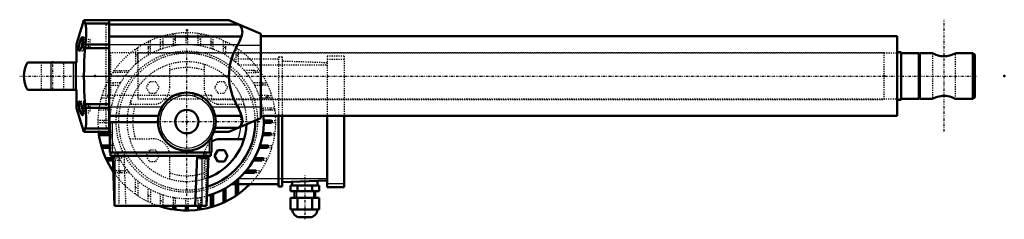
# Model space of a CAD drawing. Header units: millimetres. Extents: x -79 to 785, y -126 to 50.
import ezdxf

# ---------------------------------------------------------------- set-up
doc = ezdxf.new("R2010")
doc.units = ezdxf.units.MM
doc.linetypes.add('Center', pattern=[1.5, 0.45, -0.5, 0.05, -0.5])
doc.linetypes.add('Dashed', pattern=[2, 1, -1])
for name, color, linetype, lineweight in [('2d ConnectionPoints', 7, 'Continuous', 50), ('AM_0', 7, 'Continuous', 50), ('AM_4', 3, 'Continuous', 25), ('AM_5', 3, 'Continuous', 25), ('AM_7', 7, 'Center', 25), ('AM_9', 6, 'Dashed', 25)]:
    doc.layers.add(name, color=color, linetype=linetype, lineweight=lineweight)

# ---------------------------------------------------------------- blocks, each defined once
blk = doc.blocks.new('1_ALI5_A1_0_in_5pma5dobpib2milb5bynzvwrt________4')
at = {"layer": 'AM_0'}
for p, q in [((710.9, 20), (710.02, 19.26)), ((710.9, 20), (710.9, -20)), ((722.12, 20), (710.9, 20)), ((757.29, 20), (742.09, 20)), ((757.29, 20), (757.29, -20)), ((759.12, 18.81), (757.29, 20)), ((759.12, 18.81), (759.12, -18.81)), ((710.02, -19.26), (710.9, -20)), ((710.9, -20), (722.12, -20)), ((742.09, -20), (757.29, -20)), ((757.29, -20), (759.12, -18.81))]:
    blk.add_line(p, q, dxfattribs=at)
for points in [[(722.12, 20), (722.24, 19.94), (722.61, 19.76), (723.19, 19.49), (724, 19.13), (725.03, 18.71), (726.27, 18.28), (727.75, 17.86), (729.43, 17.53), (731.05, 17.35), (732.77, 17.33), (734.22, 17.45), (735.65, 17.68), (736.98, 17.99), (738.23, 18.37), (739.44, 18.8), (740.48, 19.23), (741.3, 19.6), (741.86, 19.87), (742.1, 19.99), (742.12, 20)], [(742.12, -20), (742.07, -19.97), (741.81, -19.85), (741.32, -19.61), (740.63, -19.3), (739.72, -18.92), (738.56, -18.48), (737.19, -18.05), (735.63, -17.67), (733.88, -17.41), (732.3, -17.32), (730.65, -17.38), (729.24, -17.56), (727.88, -17.83), (726.56, -18.19), (725.36, -18.59), (724.22, -19.04), (723.28, -19.45), (722.61, -19.76), (722.21, -19.95), (722.12, -20)]]:
    blk.add_lwpolyline(points, dxfattribs=at)
at = {"layer": 'AM_7'}
for p, q in [((732.12, 49.5), (732.12, -49.5)), ((-78.62, 0), (761.58, 0))]:
    blk.add_line(p, q, dxfattribs=at)
at = {"layer": 'AM_9'}
for p, q in [((722.12, 20), (722.12, -20)), ((742.12, -20), (742.12, 20))]:
    blk.add_line(p, q, dxfattribs=at)
blk = doc.blocks.new('2_ASTA_ALI_F5000_11_asta_0_in_5pma5dobpib2milb5bynzvwrt________4')
at = {"layer": 'AM_0'}
for p, q in [((710.02, 20), (694.5, 20)), ((710.02, 20), (710.02, -20)), ((694.5, -20), (710.02, -20))]:
    blk.add_line(p, q, dxfattribs=at)
at = {"layer": 'AM_9'}
for p, q in [((25.12, 20), (25.12, -20)), ((694.5, 20), (25.12, 20)), ((25.12, -20), (694.5, -20))]:
    blk.add_line(p, q, dxfattribs=at)
blk = doc.blocks.new('3_gr_800_1_T___0_in_5pma5dobpib2milb5bynzvwrt________4')
at = {"layer": 'AM_0'}
for p, q in [((135.49, -39), (142.39, -39)), ((142.39, -41), (135.49, -41)), ((148.5, -35), (148.5, -97)), ((151.5, -35), (151.5, -97)), ((191, -35), (191, -97.5)), ((206, -35), (206, -97.5)), ((0.5, -50), (-9.36, -50)), ((141.72, -50), (134.76, -50)), ((-9.07, -52), (0.5, -52)), ((134.42, -52), (141.43, -52)), ((-7.12, -61), (0.5, -61)), ((0.5, -63), (-6.53, -63)), ((138.76, -63), (131.46, -63)), ((132.15, -61), (139.37, -61)), ((-3.13, -72), (3.17, -72)), ((3.24, -74), (-2.2, -74)), ((134.18, -74), (126.31, -74)), ((127.43, -72), (135.17, -72)), ((2.92, -83), (3.55, -83)), ((127.25, -85), (118.31, -85)), ((120.03, -83), (128.72, -83)), ((107.13, -95), (111, -95)), ((111, -105.08), (111, -92.03)), ((113, -90.31), (113, -103.71)), ((113, -95), (148.5, -95)), ((191, -91.62), (151.5, -93)), ((160.5, -92.69), (160.5, -96)), ((182.5, -96), (182.5, -91.92)), ((91, -103.46), (91, -114.53)), ((100, -111.13), (100, -99.43)), ((102, -98.31), (102, -110.2)), ((148.5, -97), (151.5, -97)), ((158.8, -96), (158.8, -101)), ((158.8, -96), (184.2, -96)), ((184.2, -101), (158.8, -101)), ((162.5, -101), (162.5, -107)), ((165.15, -96), (165.15, -101)), ((177.85, -96), (177.85, -101)), ((180.5, -107), (180.5, -101)), ((184.2, -96), (184.2, -101)), ((206, -97.5), (191, -97.5)), ((89, -115.12), (89, -104.15)), ((158.8, -107), (158.8, -117)), ((158.8, -107), (184.2, -107)), ((165.15, -107), (165.15, -117)), ((177.85, -107), (177.85, -117)), ((184.2, -107), (184.2, -117)), ((45, -114.53), (45, -114.02)), ((47, -114.01), (47, -115.12)), ((56, -117.07), (56, -114)), ((58, -114), (58, -117.36)), ((67, -117.99), (67, -114)), ((69, -114), (69, -117.99)), ((78, -117.36), (78, -114)), ((80, -114.01), (80, -117.07)), ((184.2, -117), (158.8, -117)), ((175.5, -124), (167.5, -124))]:
    blk.add_line(p, q, dxfattribs=at)
for centre, radius, start, end in [((68, -40), 67.5, 285.17372, 4.24802), ((68, -40), 60, 287.40106, 0.83551), ((68, -40), 74.4, 359.22987, 0.77013), ((68, -40), 78, 186.62581, 214.3381), ((68, -40), 74.4, 350.7182, 352.27558), ((68, -40), 74.4, 341.9926, 343.60498), ((68, -40), 74.4, 332.807, 334.52562), ((68, -40), 74.4, 322.78276, 324.69302), ((68, -40), 78, 251.57133, 315.1601), ((167.5, -117), 7, 180, 270), ((175.5, -117), 7, 270, 360)]:
    blk.add_arc(centre, radius, start, end, dxfattribs=at)
at = {"layer": 'AM_4'}
for p, q in [((113.35, -90), (191, -90)), ((206, -94.5), (191, -94.5))]:
    blk.add_line(p, q, dxfattribs=at)
for start, end in [(359.2151, 0.7849), (187.87349, 189.46143), (350.53857, 352.12651), (196.71859, 198.36495), (341.63505, 343.28141), (205.99904, 207.47453), (332.24101, 334.00096), (321.94349, 323.91101), (306.08899, 308.05651), (286.71859, 288.36495), (295.99904, 297.75899)]:
    blk.add_arc((68, -40), 73, start, end, dxfattribs=at)
at = {"layer": 'AM_5'}
for p, q in [((164.03, -101), (164.03, -107)), ((178.97, -101), (178.97, -107))]:
    blk.add_line(p, q, dxfattribs=at)
at = {"layer": 'AM_7'}
for p, q in [((68, -105.1), (68, 25.1)), ((2.9, -40), (133.1, -40)), ((171.5, -87.25), (171.5, -125.75))]:
    blk.add_line(p, q, dxfattribs=at)
at = {"layer": 'AM_9'}
for p, q in [((47, 35.12), (47, 24.15)), ((56, 37.07), (56, 26.42)), ((58, 26.76), (58, 37.36)), ((67, 37.99), (67, 27.49)), ((69, 27.49), (69, 37.99)), ((78, 26.76), (78, 37.36)), ((80, 37.07), (80, 26.42)), ((89, 35.12), (89, 24.15)), ((34, 30.2), (34, 18.31)), ((36, 19.43), (36, 31.13)), ((45, 23.46), (45, 34.53)), ((91, 23.46), (91, 34.53)), ((100, 19.43), (100, 31.13)), ((102, 30.2), (102, 18.31)), ((23, 23.71), (23, 10.31)), ((25, 12.03), (25, 25.08)), ((111, 25.08), (111, 12.03)), ((113, 23.71), (113, 10.31)), ((191, 17.5), (191, -35)), ((206, 17.5), (191, 17.5)), ((206, 17.5), (206, -35)), ((107.13, 15), (111, 15)), ((113, 15), (148.5, 15)), ((113.35, 10), (113, 10.31)), ((113.35, 10), (191, 10)), ((148.5, 17), (148.5, -35)), ((148.5, 17), (151.5, 17)), ((151.5, 17), (151.5, -35)), ((191, 11.62), (151.5, 13)), ((206, 14.5), (191, 14.5)), ((15.97, 3), (2.92, 3)), ((4.29, 5), (17.69, 5)), ((127.25, 5), (118.31, 5)), ((120.03, 3), (128.72, 3)), ((127.32, 5), (131.71, 5)), ((133.08, 3), (128.78, 3)), ((-3.13, -8), (8.57, -8)), ((9.69, -6), (-2.2, -6)), ((134.18, -6), (126.31, -6)), ((127.43, -8), (135.17, -8)), ((134.25, -6), (138.2, -6)), ((139.13, -8), (135.24, -8)), ((1, -17), (-6.53, -17)), ((138.76, -17), (131.46, -17)), ((138.82, -17), (142.53, -17)), ((-7.12, -19), (3.85, -19)), ((132.15, -19), (139.37, -19)), ((143.12, -19), (139.44, -19)), ((1.24, -30), (-9.36, -30)), ((1.58, -28), (-9.07, -28)), ((134.42, -28), (141.43, -28)), ((141.72, -30), (134.76, -30)), ((141.5, -28), (145.07, -28)), ((145.36, -30), (141.79, -30)), ((0.51, -39), (-9.99, -39)), ((0.51, -41), (-9.99, -41)), ((142.46, -39), (145.99, -39)), ((145.99, -41), (142.46, -41)), ((1.24, -50), (0.5, -50)), ((141.79, -50), (145.36, -50)), ((0.5, -52), (1.58, -52)), ((145.07, -52), (141.5, -52)), ((3.85, -61), (0.5, -61)), ((0.5, -63), (4.54, -63)), ((142.53, -63), (138.82, -63)), ((139.44, -61), (143.12, -61)), ((4, -72), (3.17, -72)), ((9.69, -74), (3.24, -74)), ((138.2, -74), (134.25, -74)), ((135.24, -72), (139.13, -72)), ((3.55, -83), (15.97, -83)), ((17.69, -85), (4.29, -85)), ((131.71, -85), (127.32, -85)), ((128.78, -83), (133.08, -83)), ((23, -103.71), (23, -90.31)), ((25, -92.03), (25, -105.08)), ((113.35, -90), (113, -90.31)), ((34, -110.2), (34, -98.31)), ((36, -99.43), (36, -111.13)), ((45, -114.02), (45, -103.46)), ((47, -104.15), (47, -114.01)), ((56, -106.42), (56, -114)), ((58, -114), (58, -106.76)), ((67, -114), (67, -107.49)), ((69, -107.49), (69, -114)), ((78, -114), (78, -106.76)), ((80, -106.42), (80, -114.01))]:
    blk.add_line(p, q, dxfattribs=at)
blk.add_lwpolyline([(111, 12.03), (110.51, 12.43), (109.58, 13.17), (108.69, 13.86), (108.19, 14.23), (107.74, 14.56), (107.27, 14.9), (107.13, 15)], dxfattribs=at)
blk.add_circle((68, -40), 62, dxfattribs=at)
for radius, start, end in [(78, 315.1601, 186.62581), (67.5, 4.24802, 285.17372), (73, 106.71859, 108.36495), (73, 97.87349, 99.46143), (73, 89.2151, 90.7849), (73, 80.53857, 82.12651), (73, 71.63505, 73.28141), (60, 0.83551, 287.40106), (73, 126.08899, 128.05651), (73, 115.99904, 117.75899), (73, 62.24101, 64.00096), (73, 51.94349, 53.91101), (73, 141.94349, 143.91101), (73, 36.08899, 38.05651), (74.4, 35.30698, 37.21724), (73, 152.24101, 154.00096), (73, 25.99904, 27.75899), (74.4, 25.47438, 27.193), (73, 161.63505, 163.28141), (73, 16.71859, 18.36495), (74.4, 16.39502, 18.0074), (73, 170.53857, 172.12651), (73, 7.87349, 9.46143), (74.4, 7.72442, 9.2818), (73, 179.2151, 180.7849), (73, 207.47453, 207.75899), (78, 214.3381, 251.57133), (73, 216.08899, 218.05651), (73, 231.94349, 233.91101), (73, 242.24101, 244.00096), (73, 251.63505, 253.28141), (73, 260.53857, 262.12651), (73, 277.87349, 279.46143), (73, 269.2151, 270.7849)]:
    blk.add_arc((68, -40), radius, start, end, dxfattribs=at)
blk = doc.blocks.new('4_ap_ALI5_0_in_5pma5dobpib2milb5bynzvwrt________4')
at = {"layer": 'AM_0'}
for p, q in [((-22.27, 49), (-28.74, 28.09)), ((-22.27, 49), (0, 49)), ((-22.27, 49), (-21.14, 46.05)), ((-21.14, 46.05), (0, 46.05)), ((0, 49), (0, -49)), ((-28.74, 28.09), (-28.74, 12)), ((-20.9, 27.75), (-21.21, 24.61)), ((-20.9, 27.75), (0, 27.75)), ((-21.21, 24.61), (0, 24.61)), ((-71.81, 12), (-28.74, 12)), ((-29.26, 12), (-29.26, -12)), ((-28.74, -12), (-71.81, -12)), ((-28.74, -12), (-28.74, -28.09)), ((-21.21, -24.61), (-20.9, -27.75)), ((-21.21, -24.61), (0, -24.61)), ((-28.74, -28.09), (-22.27, -49)), ((-20.9, -27.75), (0, -27.75)), ((-21.14, -46.05), (-22.27, -49)), ((-22.27, -49), (0, -49)), ((-21.14, -46.05), (0, -46.05))]:
    blk.add_line(p, q, dxfattribs=at)
for points in [[(-21.14, 46.05), (-20.94, 45.6), (-20.77, 44.99), (-20.63, 44.19), (-20.51, 43.22), (-20.43, 42.12), (-20.37, 40.88), (-20.35, 39.47), (-20.35, 37.92), (-20.38, 36.3), (-20.45, 34.58), (-20.54, 32.72), (-20.66, 30.77), (-20.9, 27.75)], [(-25.04, 32.37), (-25.36, 31.55), (-25.69, 30.6), (-26, 29.61), (-26.29, 28.54), (-26.53, 27.5), (-26.74, 26.45), (-26.88, 25.52), (-26.96, 24.64), (-26.98, 23.93), (-26.95, 23.31), (-26.86, 22.85), (-26.72, 22.51), (-26.54, 22.33), (-26.37, 22.28)], [(-26.37, 22.28), (-26.31, 22.28), (-26.06, 22.4), (-25.77, 22.68), (-25.46, 23.12), (-25.14, 23.73), (-24.82, 24.48), (-24.5, 25.37), (-24.22, 26.32), (-23.95, 27.37), (-23.73, 28.4), (-23.55, 29.46), (-23.41, 30.42), (-23.32, 31.36), (-23.28, 32.16), (-23.27, 32.87), (-23.31, 33.43), (-23.4, 33.86), (-23.52, 34.14), (-23.68, 34.27), (-23.74, 34.28)], [(-23.74, 34.28), (-23.88, 34.24), (-24.11, 34.05), (-24.37, 33.7), (-24.66, 33.19), (-25.04, 32.37)], [(-21.21, 24.61), (-21.66, 18.58), (-21.99, 12.48), (-22.2, 6.25), (-22.27, 0)], [(-22.27, 0), (-22.2, -6.16), (-22, -12.3), (-21.67, -18.49), (-21.21, -24.61)], [(-26.37, -22.28), (-26.46, -22.29), (-26.68, -22.46), (-26.84, -22.79), (-26.94, -23.29), (-26.98, -24.04)], [(-26.98, -24.04), (-26.95, -24.77), (-26.87, -25.6), (-26.73, -26.48), (-26.55, -27.42), (-26.33, -28.37), (-26.07, -29.34), (-25.79, -30.31), (-25.48, -31.23), (-25.16, -32.08), (-24.83, -32.84), (-24.53, -33.45), (-24.23, -33.91), (-23.97, -34.18), (-23.74, -34.28)], [(-23.74, -34.28), (-23.74, -34.28), (-23.56, -34.19), (-23.42, -33.92), (-23.33, -33.51), (-23.28, -32.93), (-23.27, -32.26), (-23.31, -31.46), (-23.39, -30.61), (-23.51, -29.68), (-23.67, -28.72), (-23.87, -27.74), (-24.1, -26.78), (-24.36, -25.83), (-24.64, -24.95), (-24.95, -24.15), (-25.27, -23.47), (-25.59, -22.91), (-25.9, -22.53), (-26.2, -22.32), (-26.37, -22.28)], [(-20.9, -27.75), (-20.74, -29.74), (-20.6, -31.67), (-20.49, -33.58), (-20.41, -35.4), (-20.36, -37.08), (-20.35, -38.65), (-20.35, -40.13), (-20.39, -41.48), (-20.46, -42.65), (-20.56, -43.67), (-20.69, -44.56), (-20.84, -45.29), (-21.14, -46.05)]]:
    blk.add_lwpolyline(points, dxfattribs=at)
blk.add_arc((-49.88, 0), 25, 151.3146, 208.6854, dxfattribs=at)
at = {"layer": 'AM_4'}
for p, q in [((-51.34, 12), (-51.34, -12)), ((-31.72, 12), (-31.72, -12)), ((-22.27, 0), (0, 0))]:
    blk.add_line(p, q, dxfattribs=at)
at = {"layer": 'AM_7'}
for p, q in [((-27.25, 28.28), (-21.75, 28.28)), ((-49.88, 13.2), (-49.88, -13.2)), ((-27.25, -28.28), (-21.75, -28.28))]:
    blk.add_line(p, q, dxfattribs=at)
at = {"layer": 'AM_9'}
for p, q in [((-25.22, 31.94), (-25.04, 32.38)), ((-23.81, 34.27), (-23.74, 34.28)), ((-22, 34.28), (-23.75, 34.28)), ((-23.27, 32.52), (-23.27, 32.34)), ((-23, 33.28), (-23, 23.28)), ((-23, 32.32), (-17, 32.32)), ((-23, 30.3), (-17, 30.3)), ((-23, 26.26), (-17, 26.26)), ((-22, 34.28), (-22, 22.28)), ((-17, 32.32), (-17, 24.24)), ((-26.37, 22.28), (-22, 22.28)), ((-26.35, 22.28), (-26.37, 22.28)), ((-23, 24.24), (-17, 24.24)), ((-59.88, 12), (-59.88, -12)), ((-39.88, -12), (-39.88, 12)), ((-26.97, -24.47), (-26.98, -24)), ((-26.4, -22.28), (-26.37, -22.28)), ((-22, -22.28), (-26.37, -22.28)), ((-25.06, -23.89), (-25.01, -24.02)), ((-23, -23.28), (-23, -33.28)), ((-23, -24.24), (-17, -24.24)), ((-22, -22.28), (-22, -34.28)), ((-17, -24.24), (-17, -32.32)), ((-23.74, -34.28), (-23.8, -34.27)), ((-23.74, -34.28), (-22, -34.28)), ((-23, -26.26), (-17, -26.26)), ((-23, -30.3), (-17, -30.3)), ((-23, -32.32), (-17, -32.32))]:
    blk.add_line(p, q, dxfattribs=at)
blk.add_lwpolyline([(-26.37, 22.28), (-26.38, 22.28), (-26.45, 22.29)], dxfattribs=at)
for centre, start, end in [((-22, 33.28), 90, 180), ((-22, 23.28), 180, 270), ((-22, -23.28), 90, 180), ((-22, -33.28), 180, 270)]:
    blk.add_arc(centre, 1, start, end, dxfattribs=at)
blk = doc.blocks.new('5_corpo_ali5_f5000_110_f_0_in_5pma5dobpib2milb5bynzvwrt________4')
at = {"layer": 'AM_0'}
for p, q in [((0, 49), (0, 46.05)), ((104.73, 49), (0, 49)), ((113.17, 45.37), (0, 45.37)), ((133, 37), (104.73, 49)), ((113.17, 45.37), (112.52, 45.69)), ((116.04, 34.86), (0, 34.86)), ((133, 37), (133, -37)), ((691.1, 35), (133, 35)), ((691.1, 35), (691.1, -35)), ((112.52, 27), (112.76, 27.43)), ((0, 24.61), (0, -24.61)), ((694.5, 21), (691.1, 21)), ((694.5, 21), (694.5, -21)), ((691.1, -21), (694.5, -21)), ((112.76, -27.43), (112.52, -27)), ((43.09, -34.86), (0, -34.86)), ((0.5, -41.88), (0.5, -67)), ((2.5, -40.33), (42.57, -40.33)), ((116.04, -34.86), (92.91, -34.86)), ((104.73, -49), (133, -37)), ((133, -35), (691.1, -35)), ((0.5, -45.37), (0, -45.37)), ((0, -46.05), (0, -49)), ((0.5, -49), (0, -49)), ((104.73, -49), (91.79, -49)), ((113.17, -45.37), (92.86, -45.37)), ((112.52, -45.69), (113.17, -45.37)), ((89.5, -53.59), (89.5, -67)), ((118.21, -55.32), (95.04, -55.32)), ((89.5, -67), (0.5, -67)), ((1.1, -70), (1.1, -67)), ((88.9, -70), (88.9, -67)), ((95.11, -65.05), (92.22, -70.05)), ((100.89, -65.05), (95.11, -65.05)), ((103.77, -70.05), (100.89, -65.05)), ((88.9, -70), (1.1, -70)), ((4.64, -114), (3.1, -70)), ((75.36, -114), (76.9, -70)), ((79, -70), (79, -72)), ((86, -72), (79, -72)), ((85.36, -114), (86.9, -70)), ((86, -72), (86, -70)), ((92.22, -70.05), (95.11, -75.05)), ((95.11, -75.05), (100.89, -75.05)), ((100.89, -75.05), (103.77, -70.05)), ((85.36, -114), (4.64, -114))]:
    blk.add_line(p, q, dxfattribs=at)
for points in [[(116.04, 34.86), (116.36, 36.11), (116.57, 37.32), (116.67, 38.52), (116.66, 39.65), (116.34, 41.44), (115.67, 42.98), (114.58, 44.35), (113.17, 45.37)], [(112.76, 27.43), (114.22, 30.3), (114.88, 31.75), (115.46, 33.18), (116.04, 34.86)], [(104.73, 0), (105.73, 9.75), (108.73, 19.42), (112.52, 27)], [(112.52, -27), (107.95, -17.44), (105.36, -7.74), (104.73, 0)], [(116.04, -34.86), (115.11, -32.31), (113.89, -29.61), (112.76, -27.43)], [(0.5, -41.88), (0.67, -41.29), (1.17, -40.75), (1.68, -40.48), (2.2, -40.35), (2.5, -40.33)], [(113.17, -45.37), (114.59, -44.34), (115.2, -43.67), (115.72, -42.89), (116.37, -41.35), (116.67, -39.46), (116.57, -37.3), (116.35, -36.1), (116.04, -34.86)]]:
    blk.add_lwpolyline(points, dxfattribs=at)
for radius in [25.44, 10.26]:
    blk.add_circle((68, -40), radius, dxfattribs=at)
for centre, radius, start, end in [((68, -40), 52.5, 290.31093, 357.45867), ((98.05, -70), 14.98, 101.57823, 124.80488)]:
    blk.add_arc(centre, radius, start, end, dxfattribs=at)
at = {"layer": 'AM_4'}
for p, q in [((112.76, 27.43), (0, 27.43)), ((112.52, 27), (133, 27)), ((104.73, 0), (0, 0)), ((45.89, -27.43), (0, -27.43)), ((112.76, -27.43), (90.11, -27.43)), ((112.52, -27), (133, -27)), ((2.5, -40.33), (2.5, -67)), ((87.5, -56.33), (87.5, -67)), ((5.1, -70), (5.1, -67)), ((84.9, -70), (84.9, -67)), ((5, -114), (5, -70)), ((81.5, -114), (81.5, -72))]:
    blk.add_line(p, q, dxfattribs=at)
blk.add_circle((68, -40), 23.44, dxfattribs=at)
blk.add_arc((68, -40), 47.5, 341.18411, 354.53984, dxfattribs=at)
at = {"layer": 'AM_7'}
for p, q in [((7.5, -66.75), (7.5, -72.25)), ((82.5, -66.75), (82.5, -72.25))]:
    blk.add_line(p, q, dxfattribs=at)
at = {"layer": 'AM_9'}
for p, q in [((-3, 45), (-3, -45)), ((0, 45), (-3, 45)), ((679.5, 20.43), (1, 20.43)), ((1, 20.43), (1, -17)), ((679.5, -20.43), (679.5, 20.43)), ((52.98, -9.95), (52.98, 10.31)), ((83.07, 10.29), (83.07, -11.22)), ((35.11, -4.95), (32.23, -9.95)), ((40.89, -4.95), (35.11, -4.95)), ((43.78, -9.95), (40.89, -4.95)), ((95.17, -5), (92.28, -10)), ((100.94, -5), (95.17, -5)), ((103.83, -10), (100.94, -5)), ((89.5, -17), (1, -17)), ((32.23, -9.95), (35.11, -14.95)), ((35.11, -14.95), (40.89, -14.95)), ((40.89, -14.95), (43.78, -9.95)), ((89.5, -17), (89.5, -20.43)), ((92.28, -10), (95.17, -15)), ((95.17, -15), (100.94, -15)), ((100.94, -15), (103.83, -10)), ((18.72, -21.89), (18.72, -24.68)), ((18.72, -24.68), (40.73, -24.68)), ((89.5, -20.43), (679.5, -20.43)), ((95.27, -24.68), (118.21, -24.68)), ((-3, -45), (0, -45)), ((35.27, -55.32), (17.79, -55.32)), ((2.5, -70), (2.5, -67)), ((3.1, -70), (3, -67)), ((4, -67), (4, -72)), ((5, -70), (5, -67)), ((8.5, -114), (8.5, -67)), ((11, -72), (11, -67)), ((14.64, -114), (13, -67)), ((35.11, -65.05), (32.23, -70.05)), ((40.89, -65.05), (35.11, -65.05)), ((43.78, -70.05), (40.89, -65.05)), ((76.9, -70), (77, -67)), ((79, -67), (79, -70)), ((81.5, -72), (81.5, -67)), ((85, -114), (85, -67)), ((86, -70), (86, -67)), ((86.9, -70), (87, -67)), ((87.5, -70), (87.5, -67)), ((11, -72), (4, -72)), ((32.23, -70.05), (35.11, -75.05)), ((35.11, -75.05), (40.89, -75.05)), ((40.89, -75.05), (43.78, -70.05)), ((52.98, -90.31), (52.98, -70.05)), ((83.07, -70), (83.07, -90.29))]:
    blk.add_line(p, q, dxfattribs=at)
for centre, radius, start, end in [((68, -40), 52.5, 357.45867, 290.31093), ((68, -40), 47.5, 71.50376, 108.42784), ((38, -9.95), 14.98, 280.5059, 360), ((98, -9.95), 14.98, 184.85616, 259.4941), ((68, -40), 47.5, 161.18411, 198.81589), ((68, -40), 47.5, 354.53984, 18.81589), ((38, -70.05), 14.98, 360, 100.5059), ((98.05, -70), 14.98, 124.80488, 180.00008), ((68, -40), 47.5, 251.57216, 288.49624)]:
    blk.add_arc(centre, radius, start, end, dxfattribs=at)

msp = doc.modelspace()

# ---------------------------------------------------------------- linework, layer by layer
at = {"layer": '2d ConnectionPoints'}
for p in [(68, 40), (-12.5, 0), (0, 0), (0, 0), (0, 0), (25.12, 0), (679.5, 0), (679.5, 0), (710.02, 0), (785.02, 0), (68, -40), (68, -40), (68, -40)]:
    msp.add_point(p, dxfattribs=at)

# ---------------------------------------------------------------- block references
for name in ['1_ALI5_A1_0_in_5pma5dobpib2milb5bynzvwrt________4', '4_ap_ALI5_0_in_5pma5dobpib2milb5bynzvwrt________4', '5_corpo_ali5_f5000_110_f_0_in_5pma5dobpib2milb5bynzvwrt________4', '3_gr_800_1_T___0_in_5pma5dobpib2milb5bynzvwrt________4', '2_ASTA_ALI_F5000_11_asta_0_in_5pma5dobpib2milb5bynzvwrt________4']:
    msp.add_blockref(name, (0, 0))

doc.saveas('drawing.dxf')
